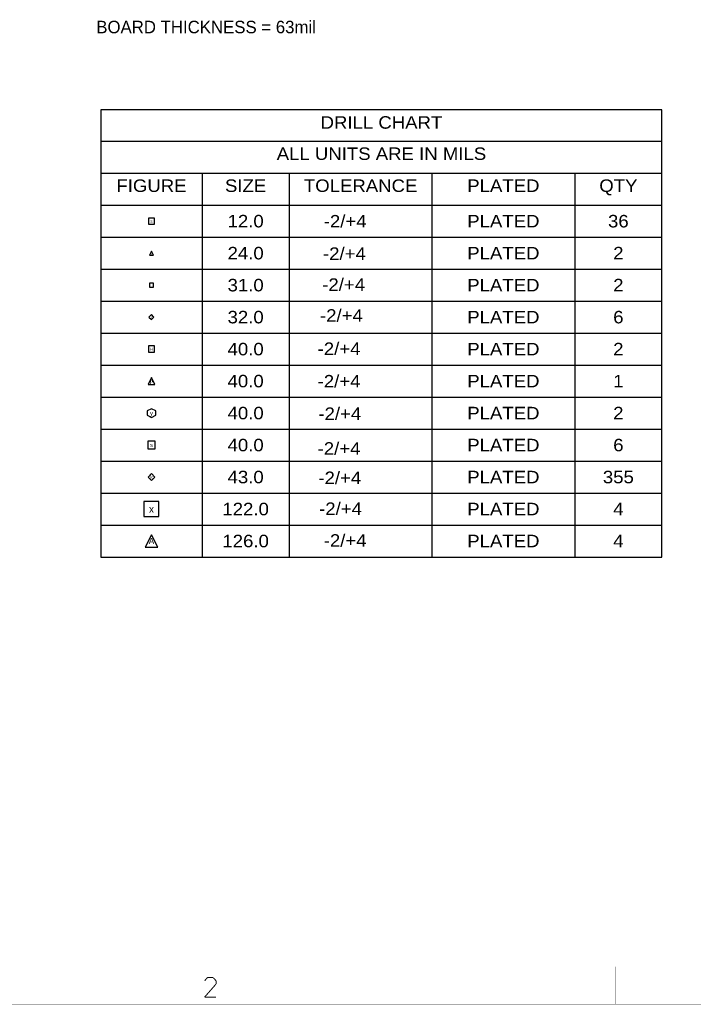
# Model space of a CAD drawing. Extents: x -104 to 533, y -93 to 357.
# Tile 5 of 7: x 104 to 241, y -93 to 108. Entities that reach past the tile are written whole.
import ezdxf
from ezdxf.enums import TextEntityAlignment as Align

# ---------------------------------------------------------------- set-up
doc = ezdxf.new("R2010")
doc.units = 0
for name, color, linetype in [('BOARD_GEOMETRY_DIMENSION', 7, 'CONTINUOUS'), ('DRAWING_FORMAT_OUTLINE', 7, 'CONTINUOUS'), ('MANUFACTURING_NCDRILL_LEGEND', 7, 'CONTINUOUS')]:
    doc.layers.add(name, color=color, linetype=linetype)

msp = doc.modelspace()

# ---------------------------------------------------------------- linework, layer by layer
at = {"layer": 'DRAWING_FORMAT_OUTLINE'}
for points, const_width in [([(-73.1266, -84.9122), (525.8054, -84.9122)], 0.0508), ([(225.5774, -92.5068), (225.5774, -84.8868)], 0.0508), ([(142.0368, -87.7824), (142.5956, -87.122)], 0.2032), ([(142.5956, -87.122), (143.764, -87.122)], 0.2032), ([(143.764, -87.122), (144.3482, -87.7824)], 0.2032), ([(144.3482, -87.7824), (144.3482, -88.4428)], 0.2032), ([(144.3482, -88.4428), (142.0368, -91.0844)], 0.2032), ([(142.0368, -91.0844), (144.3482, -91.0844)], 0.2032), ([(-103.6066, -92.5322), (533.4254, -92.5322)], 0.0508)]:
    msp.add_lwpolyline(points, dxfattribs=dict(at, const_width=const_width))
at = {"layer": 'MANUFACTURING_NCDRILL_LEGEND'}
for points in [[(120.95861, -1.65735), (234.96397, -1.65735), (234.96397, 89.19083), (120.95861, 89.19083), (120.95861, -1.65735)], [(130.595377, 65.956179), (131.865377, 65.956179), (131.865377, 67.226179), (130.595377, 67.226179)], [(130.849377, 59.71032), (131.611377, 59.71032), (131.230377, 60.47232)], [(130.836677, 53.197761), (131.624077, 53.197761), (131.624077, 53.985161), (130.836677, 53.985161)], [(131.230377, 46.583598), (131.738377, 47.091599), (131.230377, 47.599599), (130.722377, 47.091599)], [(130.595377, 39.95674), (131.865377, 39.95674), (131.865377, 41.22674), (130.595377, 41.22674)], [(130.531877, 33.393381), (131.928877, 33.393381), (131.230377, 34.790381)], [(131.230377, 26.70302), (132.119377, 27.14752), (132.119377, 28.03652), (131.230377, 28.48102), (130.341377, 28.03652), (130.341377, 27.14752)], [(130.468377, 20.330159), (131.992377, 20.330159), (131.992377, 21.854159), (130.468377, 21.854159)], [(131.230377, 13.8938), (131.928877, 14.5923), (131.230377, 15.2908), (130.531877, 14.5923)], [(129.706377, 6.56844), (132.754377, 6.56844), (132.754377, 9.61644), (129.706377, 9.61644)], [(129.960377, 0.32258), (132.500377, 0.32258), (131.230377, 2.86258)]]:
    msp.add_lwpolyline(points, close=True, dxfattribs=at)
for points in [[(120.95861, 82.84083), (234.96397, 82.84083)], [(120.95861, 76.34097), (234.96397, 76.34097)], [(141.50213, 76.34097), (141.50213, -1.65735)], [(159.22371, 76.34097), (159.22371, -1.65735)], [(188.23305, 76.34097), (188.23305, -1.65735)], [(217.24239, 76.34097), (217.24239, -1.65735)], [(120.95861, 69.84111), (234.96397, 69.84111)], [(120.95861, 63.34125), (234.96397, 63.34125)], [(120.95861, 56.84139), (234.96397, 56.84139)], [(120.95861, 50.34153), (234.96397, 50.34153)], [(120.95861, 43.84167), (234.96397, 43.84167)], [(120.95861, 37.34181), (234.96397, 37.34181)], [(120.95861, 30.84195), (234.96397, 30.84195)], [(120.95861, 24.34209), (234.96397, 24.34209)], [(120.95861, 17.84223), (234.96397, 17.84223)], [(120.95861, 11.34237), (234.96397, 11.34237)], [(120.95861, 4.84251), (234.96397, 4.84251)]]:
    msp.add_lwpolyline(points, dxfattribs=at)

# ---------------------------------------------------------------- texts
at = {"layer": 'BOARD_GEOMETRY_DIMENSION', "width": 1.004}
msp.add_text('BOARD THICKNESS = 63mil', height=2.54, dxfattribs=at).set_placement((120.014999, 104.775002))
at = {"layer": 'MANUFACTURING_NCDRILL_LEGEND', "width": 1.111}
for s, p in [('DRILL CHART', (177.96129, 85.38083)), ('ALL UNITS ARE IN MILS', (177.96129, 79.03083)), ('FIGURE', (131.23037, 72.53097)), ('SIZE', (150.36292, 72.53097)), ('TOLERANCE', (173.72838, 72.53097)), ('PLATED', (202.73772, 72.53097)), ('QTY', (226.10318, 72.53097)), ('-2/+4', (170.5864, 65.3034)), ('12.0', (150.36292, 65.32118)), ('PLATED', (202.73772, 65.32118)), ('36', (226.10318, 65.32118)), ('24.0', (150.36292, 58.82132)), ('-2/+4', (170.434, 58.7248)), ('PLATED', (202.73772, 58.82132)), ('2', (226.10318, 58.82132)), ('31.0', (150.36292, 52.32146)), ('-2/+4', (170.2816, 52.4256)), ('PLATED', (202.73772, 52.32146)), ('2', (226.10318, 52.32146)), ('32.0', (150.36292, 45.8216)), ('-2/+4', (169.8244, 46.1518)), ('PLATED', (202.73772, 45.8216)), ('6', (226.10318, 45.8216)), ('-2/+4', (169.3418, 39.3954)), ('40.0', (150.36292, 39.32174)), ('PLATED', (202.73772, 39.32174)), ('2', (226.10318, 39.32174)), ('40.0', (150.36292, 32.82188)), ('-2/+4', (169.3418, 32.7914)), ('PLATED', (202.73772, 32.82188)), ('1', (226.10318, 32.82188)), ('40.0', (150.36292, 26.32202)), ('-2/+4', (169.4942, 26.1874)), ('PLATED', (202.73772, 26.32202)), ('2', (226.10318, 26.32202)), ('40.0', (150.36292, 19.82216)), ('PLATED', (202.73772, 19.82216)), ('6', (226.10318, 19.82216)), ('-2/+4', (169.3418, 19.1262)), ('43.0', (150.36292, 13.3223)), ('-2/+4', (169.4942, 13.1572)), ('PLATED', (202.73772, 13.3223)), ('355', (226.10318, 13.3223)), ('122.0', (150.36292, 6.82244)), ('-2/+4', (169.6466, 6.8834)), ('PLATED', (202.73772, 6.82244)), ('4', (226.10318, 6.82244)), ('126.0', (150.36292, 0.32258)), ('-2/+4', (170.5864, 0.4318)), ('PLATED', (202.73772, 0.32258)), ('4', (226.10318, 0.32258))]:
    msp.add_text(s, height=2.54, dxfattribs=at).set_placement(p, align=Align.CENTER)
at = {"layer": 'MANUFACTURING_NCDRILL_LEGEND'}
for s, height, p in [('s', 0.635, (131.230377, 66.273679)), ('Q', 0.381, (131.230377, 59.90082)), ('7', 0.508, (131.230377, 46.837599)), ('H', 0.635, (131.230377, 40.27424)), ('p', 0.6985, (131.230377, 33.742631)), ('y', 0.889, (131.230377, 27.14752)), ('s', 0.762, (131.230377, 20.711159)), ('k', 0.6985, (131.230377, 14.24305)), ('x', 1.524, (131.230377, 7.33044)), ('A', 1.27, (131.230377, 0.95758))]:
    msp.add_text(s, height=height, dxfattribs=at).set_placement(p, align=Align.CENTER)

doc.saveas('drawing.dxf')
